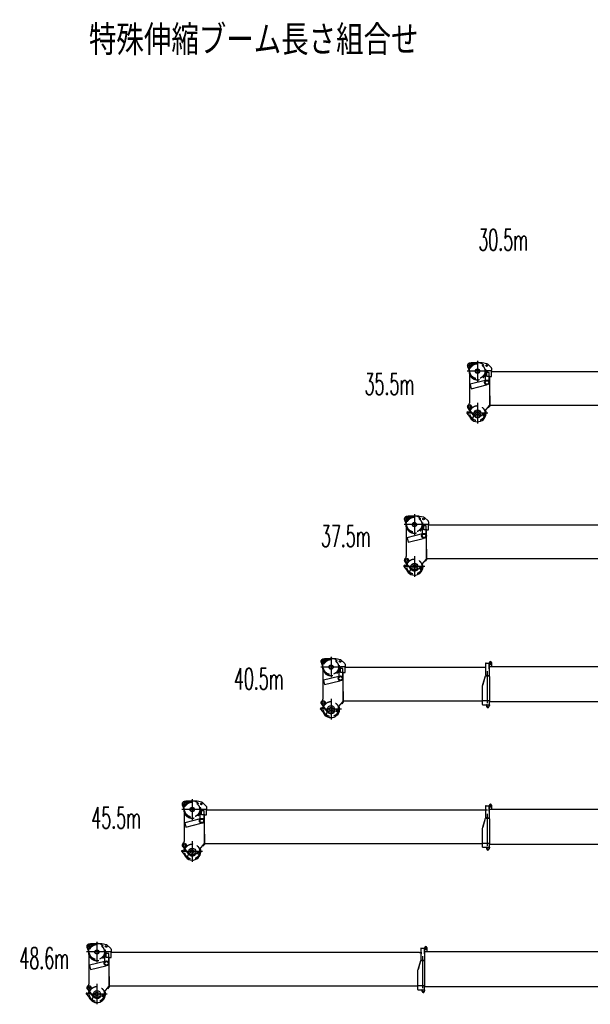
# Model space of a CAD drawing. Extents: x 5451 to 56925, y 6403 to 40956.
# Tile 1 of 10: x 5451 to 25454, y 6403 to 40956. Entities that reach past the tile are written whole.
import ezdxf
from ezdxf.enums import TextEntityAlignment as Align

# ---------------------------------------------------------------- set-up
doc = ezdxf.new("R2010")
doc.units = 0
doc.header["$LTSCALE"] = 37.5
doc.linetypes.add('CENTER', pattern=[50.5, 30, -9, 2.5, -9])
doc.linetypes.add('HIDDEN', pattern=[12.6, 8.4, -4.2])
for name, color, linetype in [('1', 7, 'CONTINUOUS'), ('11', 7, 'CONTINUOUS'), ('13', 216, 'CONTINUOUS'), ('200', 7, 'CONTINUOUS')]:
    doc.layers.add(name, color=color, linetype=linetype)
doc.styles.get("Standard").update_dxf_attribs({"font": 'txt', "bigfont": 'bigfont'})

# ---------------------------------------------------------------- blocks, each defined once
blk = doc.blocks.new('*G58')
at = {"layer": '11', "color": 7, "linetype": 'CONTINUOUS'}
for p, q in [((7810, 8408), (7874, 8238)), ((7863, 8514), (7845, 8505)), ((7863, 8514), (7847, 8506)), ((7934, 8528), (7879, 8519)), ((7934, 8528), (8150, 8528)), ((8316, 8528), (7934, 8528)), ((8491, 8495), (8327, 8527)), ((8637, 8372), (8520, 8480)), ((8653, 8340), (8653, 8257)), ((7874, 8238), (7874, 7114)), ((8439, 7911), (8439, 8192)), ((8439, 8192), (8444, 8192)), ((8567, 8192), (8444, 8192)), ((8487, 8048), (8487, 8257)), ((8487, 8257), (8653, 8257)), ((8589, 8048), (8487, 8048)), ((8572, 8192), (8567, 8192)), ((8572, 7883), (8572, 8192)), ((8587, 7030), (8587, 8048)), ((8587, 8048), (8653, 8048)), ((8595, 8048), (8589, 8048)), ((8653, 8048), (8653, 8257)), ((19467, 8219), (8653, 8219)), ((8431, 7910), (7897, 7777)), ((7897, 7777), (7899, 7769)), ((7899, 7769), (7936, 7621)), ((7936, 7621), (8470, 7755)), ((8439, 7907), (8431, 7910)), ((8433, 7903), (8439, 7907)), ((8439, 7908), (8444, 7911)), ((8439, 7911), (8439, 7908)), ((8468, 7762), (8475, 7761)), ((8475, 7761), (8470, 7755)), ((8570, 7876), (8567, 7883)), ((8572, 7883), (8570, 7876)), ((8595, 7375), (8587, 7378)), ((8587, 7378), (8587, 7023)), ((8595, 7023), (8595, 7375)), ((7823, 6936), (8038, 6668)), ((7858, 7074), (7832, 7045)), ((8424, 6843), (8579, 7030)), ((8522, 6961), (8579, 7030)), ((8533, 6951), (8522, 6961)), ((8586, 7015), (8533, 6951)), ((8579, 7030), (8586, 7025)), ((8579, 7030), (8587, 7030)), ((8586, 7025), (8586, 7015)), ((8587, 7023), (8595, 7023)), ((8595, 7049), (19409, 7049)), ((7788, 6763), (7919, 6606)), ((7817, 6813), (7790, 6791)), ((7865, 6788), (7842, 6769)), ((7953, 6773), (7865, 6788)), ((7888, 6784), (7926, 6807)), ((7919, 6606), (7996, 6600)), ((8028, 6680), (7953, 6773)), ((8010, 6610), (8028, 6680)), ((8279, 6666), (8284, 6673)), ((8355, 6680), (8356, 6679)), ((8437, 6767), (8431, 6772))]:
    blk.add_line(p, q, dxfattribs=at)
at = {"layer": '11', "color": 7, "linetype": 'HIDDEN'}
for p, q in [((7818, 8436), (7955, 8436)), ((7884, 8502), (7884, 8371))]:
    blk.add_line(p, q, dxfattribs=at)
at = {"layer": '11', "color": 7, "linetype": 'CENTER'}
for p, q in [((8159, 8600), (8159, 7878)), ((8520, 8239), (7798, 8239)), ((8159, 7126), (8159, 6403)), ((8521, 6765), (7798, 6765))]:
    blk.add_line(p, q, dxfattribs=at)
at = {"layer": '11', "color": 7, "linetype": 'CONTINUOUS'}
for centre, radius in [((7884, 8436), 71), ((7884, 8436), 71), ((7884, 8436), 27.5), ((8159, 8239), 76), ((8159, 8239), 65), ((8479, 8435), 30), ((8493, 7843), 84.2), ((8493, 7843), 80), ((8493, 7843), 61), ((7884, 6986), 71), ((7884, 6986), 71), ((7884, 6986), 32.5), ((8159, 6765), 120), ((8159, 6765), 65), ((8159, 6765), 65), ((8394, 6725), 50), ((8394, 6725), 25.5)]:
    blk.add_circle(centre, radius, dxfattribs=at)
at = {"layer": '11', "color": 7, "linetype": 'HIDDEN'}
for centre in [(8158, 8238), (8159, 6765)]:
    blk.add_circle(centre, 264, dxfattribs=at)
at = {"layer": '11', "color": 7, "linetype": 'CONTINUOUS'}
for centre, radius, start, end in [((7884, 8436), 79, 117.7395, -152.2561), ((7884, 8436), 79, 119.3333, -159.3565), ((8158, 8238), 301, 159.3148, -136.8609), ((8158, 8238), 301, 159.3148, -136.8609), ((7886, 8470), 50.1, 90, 117.7051), ((7886, 8470), 50.1, 98.8411, 117.8156), ((8158, 8238), 302, 59.2878, 106.2208), ((8158, 8238), 302, 59.2878, 106.2208), ((8316, 8468), 60.3, 78.9717, 90.002), ((8479, 8436), 60, 47.2782, 78.9127), ((8603, 8335), 50, 5.6076, 47.2778), ((7884, 6986), 79, 131.0421, -141.2329), ((7884, 6986), 79, 131.0402, -136.859), ((7814, 7114), 60, -42.6857, 0.0106), ((7803, 6776), 20, 129.9577, -139.9736), ((7829, 6784), 20, 130.0035, -50.011), ((7810, 6807), 10, -49.9897, 39.9856), ((8159, 6765), 302, 155.1438, 176.675), ((8159, 6765), 302, 155.1438, 176.6756), ((8159, 6765), 302, -158.6513, 19.5346), ((7998, 6613), 13, -98.3951, -14.375), ((8159, 6765), 155, -141.2284, -39.5276), ((8323, 6641), 50, 50.4759, 140.4734), ((8394, 6725), 60, -129.5264, -42.2624), ((8463, 6811), 50, 140.4818, -129.5033), ((8394, 6725), 60, -42.2632, 45.0012)]:
    blk.add_arc(centre, radius, start, end, dxfattribs=at)
at = {"layer": '11', "color": 7, "linetype": 'HIDDEN'}
for radius, start, end in [(302, 106.2175, 159.3134), (301, -136.8593, 59.2874)]:
    blk.add_arc((8158, 8238), radius, start, end, dxfattribs=at)
blk = doc.blocks.new('*G59')
at = {"layer": '1', "color": 7, "linetype": 'CONTINUOUS'}
blk.add_line((19645, 7025), (30790, 7025), dxfattribs=at)
at = {"layer": '11', "color": 7, "linetype": 'CONTINUOUS'}
for p, q in [((19521, 7945), (19521, 8382)), ((19521, 8382), (19529, 8382)), ((19521, 8312), (19521, 8368)), ((19521, 8244), (19521, 8300)), ((19529, 8382), (19529, 8370)), ((19529, 8370), (19631, 8370)), ((19631, 8382), (19639, 8382)), ((19631, 8370), (19631, 8382)), ((19639, 8232), (19639, 8385)), ((19639, 8385), (19646, 8385)), ((19639, 8382), (19639, 7936)), ((19639, 8368), (19639, 8312)), ((19639, 8300), (19639, 8244)), ((19651, 8390), (19651, 8392)), ((19724, 8393), (19724, 8253)), ((19521, 7968), (19521, 7945)), ((19639, 8253), (30900, 8253)), ((19639, 8176), (19639, 8232)), ((19409, 7582), (19425, 7635)), ((19422, 7625), (19516, 7936)), ((19426, 7637), (19516, 7936)), ((19516, 7936), (19631, 7936)), ((19516, 7936), (19639, 7936)), ((19521, 7945), (19520, 7936)), ((19631, 7936), (19529, 7936)), ((19529, 7936), (19548, 7936)), ((19639, 7936), (19645, 7911)), ((19645, 7911), (19645, 7586)), ((19409, 7052), (19409, 7582)), ((19645, 7586), (19645, 7052)), ((19519, 7052), (19409, 7052)), ((19409, 6922), (19409, 7052)), ((19409, 6922), (19409, 6912)), ((19409, 6912), (19645, 6912)), ((19645, 7052), (19519, 7052)), ((19556, 6912), (19562, 6912)), ((19556, 6872), (19556, 6912)), ((19562, 6912), (19562, 6872)), ((19562, 6848), (19562, 6912)), ((19562, 6912), (19645, 6912)), ((19645, 6912), (19645, 7052)), ((19645, 6912), (19645, 6902)), ((19562, 6872), (19556, 6872)), ((19645, 6902), (19631, 6841))]:
    blk.add_line(p, q, dxfattribs=at)
at = {"layer": '11', "color": 7, "linetype": 'CENTER'}
blk.add_line((19578, 6966), (19578, 8109), dxfattribs=at)
at = {"layer": '11', "color": 7, "linetype": 'CONTINUOUS'}
for centre, radius in [((19688, 8345), 22.5), ((19688, 8403), 17.5), ((19688, 8403), 12.7), ((19597, 6848), 15), ((19597, 6848), 15), ((19597, 6848), 13)]:
    blk.add_circle(centre, radius, dxfattribs=at)
for centre, radius, start, end in [((19646, 8390), 5, -90, 0.0219), ((19688, 8392), 36.2, 90, -179.9946), ((19688, 8345), 15, 130.847, 129.6009), ((19688, 8392), 36.3, 0.7785, 89.9951), ((19597, 6848), 35, 180, -12.6672)]:
    blk.add_arc(centre, radius, start, end, dxfattribs=at)
at = {"layer": '200', "color": 7, "linetype": 'CONTINUOUS'}
for p, q in [((19556, 6908), (19551, 6912)), ((19551, 6912), (19556, 6912)), ((19556, 6912), (19556, 6908)), ((19562, 6908), (19566, 6912)), ((19566, 6912), (19562, 6912)), ((19562, 6912), (19562, 6908))]:
    blk.add_line(p, q, dxfattribs=at)
blk = doc.blocks.new('*G60')
at = {"layer": '11', "color": 7, "linetype": 'CONTINUOUS'}
for p, q in [((18993, 23514), (18975, 23505)), ((18993, 23514), (18977, 23506)), ((19064, 23528), (19009, 23519)), ((19064, 23528), (19280, 23528)), ((19446, 23528), (19064, 23528)), ((19621, 23495), (19457, 23527)), ((18940, 23408), (19004, 23238)), ((19004, 23238), (19004, 22114)), ((19569, 22911), (19569, 23192)), ((19569, 23192), (19574, 23192)), ((19697, 23192), (19574, 23192)), ((19617, 23048), (19617, 23257)), ((19617, 23257), (19783, 23257)), ((19767, 23372), (19650, 23480)), ((19702, 23192), (19697, 23192)), ((19702, 22883), (19702, 23192)), ((19783, 23340), (19783, 23257)), ((19783, 23048), (19783, 23257)), ((30597, 23219), (19783, 23219)), ((19561, 22910), (19027, 22777)), ((19569, 22907), (19561, 22910)), ((19563, 22903), (19569, 22907)), ((19569, 22908), (19574, 22911)), ((19569, 22911), (19569, 22908)), ((19719, 23048), (19617, 23048)), ((19700, 22876), (19697, 22883)), ((19702, 22883), (19700, 22876)), ((19717, 22030), (19717, 23048)), ((19717, 23048), (19783, 23048)), ((19725, 23048), (19719, 23048)), ((19027, 22777), (19029, 22769)), ((19029, 22769), (19066, 22621)), ((19066, 22621), (19600, 22755)), ((19598, 22762), (19605, 22761)), ((19605, 22761), (19600, 22755)), ((19725, 22375), (19717, 22378)), ((19717, 22378), (19717, 22023)), ((19725, 22023), (19725, 22375)), ((18947, 21813), (18920, 21791)), ((18953, 21936), (19168, 21668)), ((18988, 22074), (18962, 22045)), ((18995, 21788), (18972, 21769)), ((19083, 21773), (18995, 21788)), ((19018, 21784), (19056, 21807)), ((19158, 21680), (19083, 21773)), ((19554, 21843), (19709, 22030)), ((19567, 21767), (19561, 21772)), ((19652, 21961), (19709, 22030)), ((19663, 21951), (19652, 21961)), ((19716, 22015), (19663, 21951)), ((19709, 22030), (19716, 22025)), ((19709, 22030), (19717, 22030)), ((19716, 22025), (19716, 22015)), ((19717, 22023), (19725, 22023)), ((19725, 22049), (30539, 22049)), ((18918, 21763), (19049, 21606)), ((19049, 21606), (19126, 21600)), ((19140, 21610), (19158, 21680)), ((19409, 21666), (19414, 21673)), ((19485, 21680), (19486, 21679))]:
    blk.add_line(p, q, dxfattribs=at)
at = {"layer": '11', "color": 7, "linetype": 'HIDDEN'}
for p, q in [((19014, 23502), (19014, 23371)), ((18948, 23436), (19085, 23436))]:
    blk.add_line(p, q, dxfattribs=at)
at = {"layer": '11', "color": 7, "linetype": 'CENTER'}
for p, q in [((19289, 23600), (19289, 22878)), ((19650, 23239), (18928, 23239)), ((19289, 22126), (19289, 21403)), ((19651, 21765), (18928, 21765))]:
    blk.add_line(p, q, dxfattribs=at)
at = {"layer": '11', "color": 7, "linetype": 'CONTINUOUS'}
for centre, radius in [((19014, 23436), 71), ((19014, 23436), 71), ((19014, 23436), 27.5), ((19289, 23239), 76), ((19289, 23239), 65), ((19609, 23435), 30), ((19623, 22843), 84.2), ((19623, 22843), 80), ((19623, 22843), 61), ((19014, 21986), 71), ((19014, 21986), 71), ((19014, 21986), 32.5), ((19289, 21765), 120), ((19289, 21765), 65), ((19289, 21765), 65), ((19524, 21725), 50), ((19524, 21725), 25.5)]:
    blk.add_circle(centre, radius, dxfattribs=at)
at = {"layer": '11', "color": 7, "linetype": 'HIDDEN'}
for centre in [(19288, 23238), (19289, 21765)]:
    blk.add_circle(centre, 264, dxfattribs=at)
at = {"layer": '11', "color": 7, "linetype": 'CONTINUOUS'}
for centre, radius, start, end in [((19014, 23436), 79, 117.7395, -152.2561), ((19014, 23436), 79, 119.3333, -159.3565), ((19016, 23470), 50.1, 90, 117.7051), ((19016, 23470), 50.1, 98.8411, 117.8156), ((19288, 23238), 302, 59.2878, 106.2208), ((19288, 23238), 302, 59.2878, 106.2208), ((19446, 23468), 60.3, 78.9717, 90.002), ((19288, 23238), 301, 159.3148, -136.8609), ((19288, 23238), 301, 159.3148, -136.8609), ((19609, 23436), 60, 47.2782, 78.9127), ((19733, 23335), 50, 5.6076, 47.2778), ((18944, 22114), 60, -42.6857, 0.0106), ((18933, 21776), 20, 129.9577, -139.9736), ((19014, 21986), 79, 131.0421, -141.2329), ((19014, 21986), 79, 131.0402, -136.859), ((18959, 21784), 20, 130.0035, -50.011), ((18940, 21807), 10, -49.9897, 39.9856), ((19289, 21765), 302, 155.1438, 176.675), ((19289, 21765), 302, 155.1438, 176.6756), ((19289, 21765), 302, -158.6513, 19.5346), ((19593, 21811), 50, 140.4818, -129.5033), ((19128, 21613), 13, -98.3951, -14.375), ((19289, 21765), 155, -141.2284, -39.5276), ((19453, 21641), 50, 50.4759, 140.4734), ((19524, 21725), 60, -129.5264, -42.2624), ((19524, 21725), 60, -42.2632, 45.0012)]:
    blk.add_arc(centre, radius, start, end, dxfattribs=at)
at = {"layer": '11', "color": 7, "linetype": 'HIDDEN'}
for radius, start, end in [(302, 106.2175, 159.3134), (301, -136.8593, 59.2874)]:
    blk.add_arc((19288, 23238), radius, start, end, dxfattribs=at)
blk = doc.blocks.new('*G61')
at = {"layer": '11', "color": 7, "linetype": 'CONTINUOUS'}
for p, q in [((16016, 18408), (16080, 18238)), ((16069, 18514), (16051, 18505)), ((16069, 18514), (16053, 18506)), ((16140, 18528), (16085, 18519)), ((16140, 18528), (16356, 18528)), ((16522, 18528), (16140, 18528)), ((16697, 18495), (16533, 18527)), ((16843, 18372), (16726, 18480)), ((16859, 18340), (16859, 18257)), ((16080, 18238), (16080, 17114)), ((16645, 17911), (16645, 18192)), ((16645, 18192), (16650, 18192)), ((16773, 18192), (16650, 18192)), ((16693, 18048), (16693, 18257)), ((16693, 18257), (16859, 18257)), ((16795, 18048), (16693, 18048)), ((16778, 18192), (16773, 18192)), ((16778, 17883), (16778, 18192)), ((16793, 17030), (16793, 18048)), ((16793, 18048), (16859, 18048)), ((16801, 18048), (16795, 18048)), ((16859, 18048), (16859, 18257)), ((21799, 18219), (16859, 18219)), ((16637, 17910), (16103, 17777)), ((16103, 17777), (16105, 17769)), ((16105, 17769), (16142, 17621)), ((16142, 17621), (16676, 17755)), ((16645, 17907), (16637, 17910)), ((16639, 17903), (16645, 17907)), ((16645, 17908), (16650, 17911)), ((16645, 17911), (16645, 17908)), ((16674, 17762), (16681, 17761)), ((16681, 17761), (16676, 17755)), ((16776, 17876), (16773, 17883)), ((16778, 17883), (16776, 17876)), ((16801, 17375), (16793, 17378)), ((16793, 17378), (16793, 17023)), ((16801, 17023), (16801, 17375)), ((16029, 16936), (16244, 16668)), ((16064, 17074), (16038, 17045)), ((16630, 16843), (16785, 17030)), ((16728, 16961), (16785, 17030)), ((16739, 16951), (16728, 16961)), ((16792, 17015), (16739, 16951)), ((16785, 17030), (16792, 17025)), ((16785, 17030), (16793, 17030)), ((16792, 17025), (16792, 17015)), ((16793, 17023), (16801, 17023)), ((16801, 17049), (21679, 17049)), ((15994, 16763), (16125, 16606)), ((16023, 16813), (15996, 16791)), ((16071, 16788), (16048, 16769)), ((16159, 16773), (16071, 16788)), ((16094, 16784), (16132, 16807)), ((16125, 16606), (16202, 16600)), ((16234, 16680), (16159, 16773)), ((16216, 16610), (16234, 16680)), ((16485, 16666), (16490, 16673)), ((16561, 16680), (16562, 16679)), ((16643, 16767), (16637, 16772))]:
    blk.add_line(p, q, dxfattribs=at)
at = {"layer": '11', "color": 7, "linetype": 'HIDDEN'}
for p, q in [((16024, 18436), (16161, 18436)), ((16090, 18502), (16090, 18371))]:
    blk.add_line(p, q, dxfattribs=at)
at = {"layer": '11', "color": 7, "linetype": 'CENTER'}
for p, q in [((16365, 18600), (16365, 17878)), ((16726, 18239), (16004, 18239)), ((16365, 17126), (16365, 16403)), ((16727, 16765), (16004, 16765))]:
    blk.add_line(p, q, dxfattribs=at)
at = {"layer": '11', "color": 7, "linetype": 'CONTINUOUS'}
for centre, radius in [((16090, 18436), 71), ((16090, 18436), 71), ((16090, 18436), 27.5), ((16365, 18239), 76), ((16685, 18435), 30), ((16365, 18239), 65), ((16699, 17843), 84.2), ((16699, 17843), 80), ((16699, 17843), 61), ((16090, 16986), 71), ((16090, 16986), 71), ((16090, 16986), 32.5), ((16365, 16765), 120), ((16365, 16765), 65), ((16365, 16765), 65), ((16600, 16725), 50), ((16600, 16725), 25.5)]:
    blk.add_circle(centre, radius, dxfattribs=at)
at = {"layer": '11', "color": 7, "linetype": 'HIDDEN'}
for centre in [(16364, 18238), (16365, 16765)]:
    blk.add_circle(centre, 264, dxfattribs=at)
at = {"layer": '11', "color": 7, "linetype": 'CONTINUOUS'}
for centre, radius, start, end in [((16090, 18436), 79, 117.7395, -152.2561), ((16090, 18436), 79, 119.3333, -159.3565), ((16364, 18238), 301, 159.3148, -136.8609), ((16364, 18238), 301, 159.3148, -136.8609), ((16092, 18470), 50.1, 90, 117.7051), ((16092, 18470), 50.1, 98.8411, 117.8156), ((16364, 18238), 302, 59.2878, 106.2208), ((16364, 18238), 302, 59.2878, 106.2208), ((16522, 18468), 60.3, 78.9717, 90.002), ((16685, 18436), 60, 47.2782, 78.9127), ((16809, 18335), 50, 5.6076, 47.2778), ((16090, 16986), 79, 131.0421, -141.2329), ((16090, 16986), 79, 131.0402, -136.859), ((16020, 17114), 60, -42.6857, 0.0106), ((16009, 16776), 20, 129.9577, -139.9736), ((16035, 16784), 20, 130.0035, -50.011), ((16016, 16807), 10, -49.9897, 39.9856), ((16365, 16765), 302, 155.1438, 176.675), ((16365, 16765), 302, 155.1438, 176.6756), ((16365, 16765), 302, -158.6513, 19.5346), ((16204, 16613), 13, -98.3951, -14.375), ((16365, 16765), 155, -141.2284, -39.5276), ((16529, 16641), 50, 50.4759, 140.4734), ((16600, 16725), 60, -129.5264, -42.2624), ((16669, 16811), 50, 140.4818, -129.5033), ((16600, 16725), 60, -42.2632, 45.0012)]:
    blk.add_arc(centre, radius, start, end, dxfattribs=at)
at = {"layer": '11', "color": 7, "linetype": 'HIDDEN'}
for radius, start, end in [(302, 106.2175, 159.3134), (301, -136.8593, 59.2874)]:
    blk.add_arc((16364, 18238), radius, start, end, dxfattribs=at)
blk = doc.blocks.new('*G63')
at = {"layer": '11', "color": 7, "linetype": 'CONTINUOUS'}
for p, q in [((21151, 28791), (21215, 28621)), ((21204, 28897), (21186, 28888)), ((21204, 28897), (21188, 28889)), ((21275, 28911), (21220, 28902)), ((21275, 28911), (21491, 28911)), ((21657, 28911), (21275, 28911)), ((21832, 28878), (21668, 28910)), ((21978, 28755), (21861, 28863)), ((21994, 28723), (21994, 28640)), ((21215, 28621), (21215, 27497)), ((21780, 28294), (21780, 28575)), ((21780, 28575), (21785, 28575)), ((21908, 28575), (21785, 28575)), ((21828, 28431), (21828, 28640)), ((21828, 28640), (21994, 28640)), ((21930, 28431), (21828, 28431)), ((21913, 28575), (21908, 28575)), ((21913, 28266), (21913, 28575)), ((21928, 27413), (21928, 28431)), ((21928, 28431), (21994, 28431)), ((21936, 28431), (21930, 28431)), ((21994, 28431), (21994, 28640)), ((31769, 28602), (21994, 28602)), ((21772, 28293), (21238, 28160)), ((21238, 28160), (21240, 28152)), ((21240, 28152), (21277, 28004)), ((21277, 28004), (21811, 28138)), ((21780, 28290), (21772, 28293)), ((21774, 28285), (21780, 28290)), ((21780, 28291), (21785, 28294)), ((21780, 28294), (21780, 28291)), ((21809, 28145), (21816, 28144)), ((21816, 28144), (21811, 28138)), ((21911, 28259), (21908, 28266)), ((21913, 28266), (21911, 28259)), ((21936, 27758), (21928, 27761)), ((21928, 27761), (21928, 27406)), ((21936, 27406), (21936, 27758)), ((21164, 27319), (21379, 27051)), ((21199, 27457), (21173, 27428)), ((21765, 27226), (21920, 27413)), ((21863, 27344), (21920, 27413)), ((21874, 27334), (21863, 27344)), ((21927, 27398), (21874, 27334)), ((21920, 27413), (21927, 27408)), ((21920, 27413), (21928, 27413)), ((21927, 27408), (21927, 27398)), ((21928, 27406), (21936, 27406)), ((21936, 27432), (31679, 27432)), ((21129, 27146), (21260, 26989)), ((21158, 27196), (21131, 27174)), ((21206, 27171), (21183, 27152)), ((21294, 27156), (21206, 27171)), ((21229, 27167), (21267, 27190)), ((21260, 26989), (21337, 26983)), ((21369, 27063), (21294, 27156)), ((21351, 26993), (21369, 27063)), ((21620, 27049), (21625, 27056)), ((21696, 27063), (21697, 27062)), ((21778, 27150), (21772, 27155))]:
    blk.add_line(p, q, dxfattribs=at)
at = {"layer": '11', "color": 7, "linetype": 'HIDDEN'}
for p, q in [((21159, 28819), (21296, 28819)), ((21225, 28885), (21225, 28754))]:
    blk.add_line(p, q, dxfattribs=at)
at = {"layer": '11', "color": 7, "linetype": 'CENTER'}
for p, q in [((21500, 28983), (21500, 28261)), ((21861, 28622), (21139, 28622)), ((21500, 27509), (21500, 26786)), ((21862, 27148), (21139, 27148))]:
    blk.add_line(p, q, dxfattribs=at)
at = {"layer": '11', "color": 7, "linetype": 'CONTINUOUS'}
for centre, radius in [((21225, 28819), 71), ((21225, 28819), 71), ((21225, 28819), 27.5), ((21500, 28622), 76), ((21500, 28622), 65), ((21820, 28818), 30), ((21834, 28226), 84.2), ((21834, 28226), 80), ((21834, 28226), 61), ((21225, 27369), 71), ((21225, 27369), 71), ((21225, 27369), 32.5), ((21500, 27148), 120), ((21500, 27148), 65), ((21500, 27148), 65), ((21735, 27108), 50), ((21735, 27108), 25.5)]:
    blk.add_circle(centre, radius, dxfattribs=at)
at = {"layer": '11', "color": 7, "linetype": 'HIDDEN'}
for centre in [(21499, 28621), (21500, 27148)]:
    blk.add_circle(centre, 264, dxfattribs=at)
at = {"layer": '11', "color": 7, "linetype": 'CONTINUOUS'}
for centre, radius, start, end in [((21225, 28819), 79, 117.7395, -152.2561), ((21225, 28819), 79, 119.3333, -159.3565), ((21499, 28621), 301, 159.3148, -136.8609), ((21499, 28621), 301, 159.3148, -136.8609), ((21227, 28853), 50.1, 90, 117.7051), ((21227, 28853), 50.1, 98.8411, 117.8156), ((21499, 28621), 302, 59.2878, 106.2208), ((21499, 28621), 302, 59.2878, 106.2208), ((21657, 28850), 60.3, 78.9717, 90.002), ((21820, 28819), 60, 47.2782, 78.9127), ((21944, 28718), 50, 5.6076, 47.2778), ((21225, 27369), 79, 131.0421, -141.2329), ((21225, 27369), 79, 131.0402, -136.859), ((21155, 27497), 60, -42.6857, 0.0106), ((21144, 27158), 20, 129.9577, -139.9736), ((21170, 27167), 20, 130.0035, -50.011), ((21151, 27190), 10, -49.9897, 39.9856), ((21500, 27148), 302, 155.1438, 176.675), ((21500, 27148), 302, 155.1438, 176.6756), ((21500, 27148), 302, -158.6513, 19.5346), ((21339, 26996), 13, -98.3951, -14.375), ((21500, 27148), 155, -141.2284, -39.5276), ((21664, 27024), 50, 50.4759, 140.4734), ((21735, 27108), 60, -129.5264, -42.2624), ((21804, 27194), 50, 140.4818, -129.5033), ((21735, 27108), 60, -42.2632, 45.0012)]:
    blk.add_arc(centre, radius, start, end, dxfattribs=at)
at = {"layer": '11', "color": 7, "linetype": 'HIDDEN'}
for radius, start, end in [(302, 106.2175, 159.3134), (301, -136.8593, 59.2874)]:
    blk.add_arc((21499, 28621), radius, start, end, dxfattribs=at)
blk = doc.blocks.new('*G65')
at = {"layer": '11', "color": 7, "linetype": 'CONTINUOUS'}
for p, q in [((11204, 13514), (11186, 13505)), ((11204, 13514), (11188, 13506)), ((11275, 13528), (11220, 13519)), ((11275, 13528), (11491, 13528)), ((11657, 13528), (11275, 13528)), ((11832, 13495), (11668, 13527)), ((11978, 13372), (11861, 13480)), ((11151, 13408), (11215, 13238)), ((11215, 13238), (11215, 12114)), ((11780, 12911), (11780, 13192)), ((11780, 13192), (11785, 13192)), ((11908, 13192), (11785, 13192)), ((11828, 13048), (11828, 13257)), ((11828, 13257), (11994, 13257)), ((11913, 13192), (11908, 13192)), ((11913, 12883), (11913, 13192)), ((11994, 13340), (11994, 13257)), ((11994, 13048), (11994, 13257)), ((21848, 13219), (11994, 13219)), ((11772, 12910), (11238, 12777)), ((11780, 12907), (11772, 12910)), ((11774, 12903), (11780, 12907)), ((11780, 12908), (11785, 12911)), ((11780, 12911), (11780, 12908)), ((11930, 13048), (11828, 13048)), ((11911, 12876), (11908, 12883)), ((11913, 12883), (11911, 12876)), ((11928, 12030), (11928, 13048)), ((11928, 13048), (11994, 13048)), ((11936, 13048), (11930, 13048)), ((11238, 12777), (11240, 12769)), ((11240, 12769), (11277, 12621)), ((11277, 12621), (11811, 12755)), ((11809, 12762), (11816, 12761)), ((11816, 12761), (11811, 12755)), ((11936, 12375), (11928, 12378)), ((11928, 12378), (11928, 12023)), ((11936, 12023), (11936, 12375)), ((11129, 11763), (11260, 11606)), ((11158, 11813), (11131, 11791)), ((11164, 11936), (11379, 11668)), ((11199, 12074), (11173, 12045)), ((11206, 11788), (11183, 11769)), ((11294, 11773), (11206, 11788)), ((11229, 11784), (11267, 11807)), ((11369, 11680), (11294, 11773)), ((11765, 11843), (11920, 12030)), ((11778, 11767), (11772, 11772)), ((11863, 11961), (11920, 12030)), ((11874, 11951), (11863, 11961)), ((11927, 12015), (11874, 11951)), ((11920, 12030), (11927, 12025)), ((11920, 12030), (11928, 12030)), ((11927, 12025), (11927, 12015)), ((11928, 12023), (11936, 12023)), ((11936, 12049), (21679, 12049)), ((11260, 11606), (11337, 11600)), ((11351, 11610), (11369, 11680)), ((11620, 11666), (11625, 11673)), ((11696, 11680), (11697, 11679))]:
    blk.add_line(p, q, dxfattribs=at)
at = {"layer": '11', "color": 7, "linetype": 'HIDDEN'}
for p, q in [((11225, 13502), (11225, 13371)), ((11159, 13436), (11296, 13436))]:
    blk.add_line(p, q, dxfattribs=at)
at = {"layer": '11', "color": 7, "linetype": 'CENTER'}
for p, q in [((11500, 13600), (11500, 12878)), ((11861, 13239), (11139, 13239)), ((11500, 12126), (11500, 11403)), ((11862, 11765), (11139, 11765))]:
    blk.add_line(p, q, dxfattribs=at)
at = {"layer": '11', "color": 7, "linetype": 'CONTINUOUS'}
for centre, radius in [((11225, 13436), 71), ((11225, 13436), 71), ((11225, 13436), 27.5), ((11500, 13239), 76), ((11500, 13239), 65), ((11820, 13435), 30), ((11834, 12843), 84.2), ((11834, 12843), 80), ((11834, 12843), 61), ((11225, 11986), 71), ((11225, 11986), 71), ((11225, 11986), 32.5), ((11500, 11765), 120), ((11500, 11765), 65), ((11500, 11765), 65), ((11735, 11725), 50), ((11735, 11725), 25.5)]:
    blk.add_circle(centre, radius, dxfattribs=at)
at = {"layer": '11', "color": 7, "linetype": 'HIDDEN'}
for centre in [(11499, 13238), (11500, 11765)]:
    blk.add_circle(centre, 264, dxfattribs=at)
at = {"layer": '11', "color": 7, "linetype": 'CONTINUOUS'}
for centre, radius, start, end in [((11225, 13436), 79, 117.7395, -152.2561), ((11225, 13436), 79, 119.3333, -159.3565), ((11227, 13470), 50.1, 90, 117.7051), ((11227, 13470), 50.1, 98.8411, 117.8156), ((11499, 13238), 302, 59.2878, 106.2208), ((11499, 13238), 302, 59.2878, 106.2208), ((11657, 13468), 60.3, 78.9717, 90.002), ((11820, 13436), 60, 47.2782, 78.9127), ((11499, 13238), 301, 159.3148, -136.8609), ((11499, 13238), 301, 159.3148, -136.8609), ((11944, 13335), 50, 5.6076, 47.2778), ((11155, 12114), 60, -42.6857, 0.0106), ((11144, 11776), 20, 129.9577, -139.9736), ((11225, 11986), 79, 131.0421, -141.2329), ((11225, 11986), 79, 131.0402, -136.859), ((11170, 11784), 20, 130.0035, -50.011), ((11151, 11807), 10, -49.9897, 39.9856), ((11500, 11765), 302, 155.1438, 176.675), ((11500, 11765), 302, 155.1438, 176.6756), ((11500, 11765), 302, -158.6513, 19.5346), ((11804, 11811), 50, 140.4818, -129.5033), ((11735, 11725), 60, -42.2632, 45.0012), ((11339, 11613), 13, -98.3951, -14.375), ((11500, 11765), 155, -141.2284, -39.5276), ((11664, 11641), 50, 50.4759, 140.4734), ((11735, 11725), 60, -129.5264, -42.2624)]:
    blk.add_arc(centre, radius, start, end, dxfattribs=at)
at = {"layer": '11', "color": 7, "linetype": 'HIDDEN'}
for radius, start, end in [(302, 106.2175, 159.3134), (301, -136.8593, 59.2874)]:
    blk.add_arc((11499, 13238), radius, start, end, dxfattribs=at)
blk = doc.blocks.new('*G66')
at = {"layer": '1', "color": 7, "linetype": 'CONTINUOUS'}
blk.add_line((21915, 12025), (31930, 12025), dxfattribs=at)
at = {"layer": '11', "color": 7, "linetype": 'CONTINUOUS'}
for p, q in [((21791, 12945), (21791, 13382)), ((21791, 13382), (21799, 13382)), ((21791, 13312), (21791, 13368)), ((21791, 13244), (21791, 13300)), ((21799, 13382), (21799, 13370)), ((21799, 13370), (21901, 13370)), ((21901, 13382), (21909, 13382)), ((21901, 13370), (21901, 13382)), ((21909, 13232), (21909, 13385)), ((21909, 13385), (21916, 13385)), ((21909, 13382), (21909, 12936)), ((21909, 13368), (21909, 13312)), ((21909, 13300), (21909, 13244)), ((21909, 13253), (32099, 13253)), ((21909, 13176), (21909, 13232)), ((21921, 13390), (21921, 13392)), ((21994, 13393), (21994, 13253)), ((21692, 12625), (21786, 12936)), ((21696, 12637), (21786, 12936)), ((21786, 12936), (21901, 12936)), ((21786, 12936), (21909, 12936)), ((21791, 12945), (21790, 12936)), ((21791, 12968), (21791, 12945)), ((21901, 12936), (21799, 12936)), ((21799, 12936), (21818, 12936)), ((21909, 12936), (21915, 12911)), ((21915, 12911), (21915, 12586)), ((21679, 12582), (21695, 12635)), ((21679, 12052), (21679, 12582)), ((21915, 12586), (21915, 12052)), ((21789, 12052), (21679, 12052)), ((21679, 11922), (21679, 12052)), ((21679, 11922), (21679, 11912)), ((21679, 11912), (21915, 11912)), ((21915, 12052), (21789, 12052)), ((21826, 11912), (21832, 11912)), ((21826, 11872), (21826, 11912)), ((21832, 11872), (21826, 11872)), ((21832, 11912), (21832, 11872)), ((21832, 11848), (21832, 11912)), ((21832, 11912), (21915, 11912)), ((21915, 11902), (21901, 11841)), ((21915, 11912), (21915, 12052)), ((21915, 11912), (21915, 11902))]:
    blk.add_line(p, q, dxfattribs=at)
at = {"layer": '11', "color": 7, "linetype": 'CENTER'}
blk.add_line((21848, 11966), (21848, 13109), dxfattribs=at)
at = {"layer": '11', "color": 7, "linetype": 'CONTINUOUS'}
for centre, radius in [((21958, 13345), 22.5), ((21958, 13403), 17.5), ((21958, 13403), 12.7), ((21867, 11848), 15), ((21867, 11848), 15), ((21867, 11848), 13)]:
    blk.add_circle(centre, radius, dxfattribs=at)
for centre, radius, start, end in [((21916, 13390), 5, -90, 0.0219), ((21958, 13392), 36.2, 90, -179.9946), ((21958, 13345), 15, 130.847, 129.6009), ((21958, 13392), 36.3, 0.7785, 89.9951), ((21867, 11848), 35, 180, -12.6672)]:
    blk.add_arc(centre, radius, start, end, dxfattribs=at)
at = {"layer": '200', "color": 7, "linetype": 'CONTINUOUS'}
for p, q in [((21826, 11908), (21821, 11912)), ((21821, 11912), (21826, 11912)), ((21826, 11912), (21826, 11908)), ((21832, 11908), (21836, 11912)), ((21836, 11912), (21832, 11912)), ((21832, 11912), (21832, 11908))]:
    blk.add_line(p, q, dxfattribs=at)
blk = doc.blocks.new('*G67')
at = {"layer": '1', "color": 7, "linetype": 'CONTINUOUS'}
blk.add_line((21915, 17025), (31848, 17025), dxfattribs=at)
at = {"layer": '11', "color": 7, "linetype": 'CONTINUOUS'}
for p, q in [((21791, 17945), (21791, 18382)), ((21791, 18382), (21799, 18382)), ((21791, 18312), (21791, 18368)), ((21799, 18382), (21799, 18370)), ((21799, 18370), (21901, 18370)), ((21901, 18382), (21909, 18382)), ((21901, 18370), (21901, 18382)), ((21909, 18232), (21909, 18385)), ((21909, 18385), (21916, 18385)), ((21909, 18382), (21909, 17936)), ((21909, 18368), (21909, 18312)), ((21921, 18390), (21921, 18392)), ((21994, 18393), (21994, 18253)), ((21791, 18244), (21791, 18300)), ((21791, 17968), (21791, 17945)), ((21909, 18300), (21909, 18244)), ((21909, 18253), (32040, 18253)), ((21909, 18176), (21909, 18232)), ((21679, 17582), (21695, 17635)), ((21692, 17625), (21786, 17936)), ((21696, 17637), (21786, 17936)), ((21786, 17936), (21901, 17936)), ((21786, 17936), (21909, 17936)), ((21791, 17945), (21790, 17936)), ((21901, 17936), (21799, 17936)), ((21799, 17936), (21818, 17936)), ((21909, 17936), (21915, 17911)), ((21915, 17911), (21915, 17586)), ((21679, 17052), (21679, 17582)), ((21915, 17586), (21915, 17052)), ((21789, 17052), (21679, 17052)), ((21679, 16922), (21679, 17052)), ((21915, 17052), (21789, 17052)), ((21915, 16912), (21915, 17052)), ((21679, 16922), (21679, 16912)), ((21679, 16912), (21915, 16912)), ((21826, 16912), (21832, 16912)), ((21826, 16872), (21826, 16912)), ((21832, 16872), (21826, 16872)), ((21832, 16912), (21832, 16872)), ((21832, 16848), (21832, 16912)), ((21832, 16912), (21915, 16912)), ((21915, 16902), (21901, 16841)), ((21915, 16912), (21915, 16902))]:
    blk.add_line(p, q, dxfattribs=at)
at = {"layer": '11', "color": 7, "linetype": 'CENTER'}
blk.add_line((21848, 16966), (21848, 18109), dxfattribs=at)
at = {"layer": '11', "color": 7, "linetype": 'CONTINUOUS'}
for centre, radius in [((21958, 18345), 22.5), ((21958, 18403), 17.5), ((21958, 18403), 12.7), ((21867, 16848), 15), ((21867, 16848), 15), ((21867, 16848), 13)]:
    blk.add_circle(centre, radius, dxfattribs=at)
for centre, radius, start, end in [((21916, 18390), 5, -90, 0.0219), ((21958, 18392), 36.2, 90, -179.9946), ((21958, 18345), 15, 130.847, 129.6009), ((21958, 18392), 36.3, 0.7785, 89.9951), ((21867, 16848), 35, 180, -12.6672)]:
    blk.add_arc(centre, radius, start, end, dxfattribs=at)
at = {"layer": '200', "color": 7, "linetype": 'CONTINUOUS'}
for p, q in [((21826, 16908), (21821, 16912)), ((21821, 16912), (21826, 16912)), ((21826, 16912), (21826, 16908)), ((21832, 16908), (21836, 16912)), ((21836, 16912), (21832, 16912)), ((21832, 16912), (21832, 16908))]:
    blk.add_line(p, q, dxfattribs=at)

msp = doc.modelspace()

# ---------------------------------------------------------------- linework, layer by layer
at = {"layer": '11', "color": 7, "linetype": 'CONTINUOUS'}
for p, q in [((19467, 8219), (19521, 8219)), ((19521, 8232), (19521, 8176))]:
    msp.add_line(p, q, dxfattribs=at)

# ---------------------------------------------------------------- block references
for name in ['*G63', '*G60', '*G61', '*G67', '*G65', '*G66', '*G58', '*G59']:
    msp.add_blockref(name, (0, 0), dxfattribs=at)

# ---------------------------------------------------------------- texts
at = {"layer": '13', "color": 216, "linetype": 'CONTINUOUS'}
for s, height, width, p in [('特殊伸縮ブーム長さ組合せ', 1050, 0.833333, (7880, 39400)), ('30.5m', 750, 0.543478, (21530, 32630)), ('35.5m', 750, 0.543478, (17540, 27570)), ('37.5m', 750, 0.543478, (16010, 22230)), ('40.5m', 750, 0.543478, (12960, 17230)), ('45.5m', 750, 0.543478, (7960, 12350)), ('48.6m', 750, 0.543478, (5440, 7420))]:
    msp.add_text(s, height=height, dxfattribs=dict(at, width=width)).set_placement(p, align=Align.BOTTOM_LEFT)

doc.saveas('drawing.dxf')
